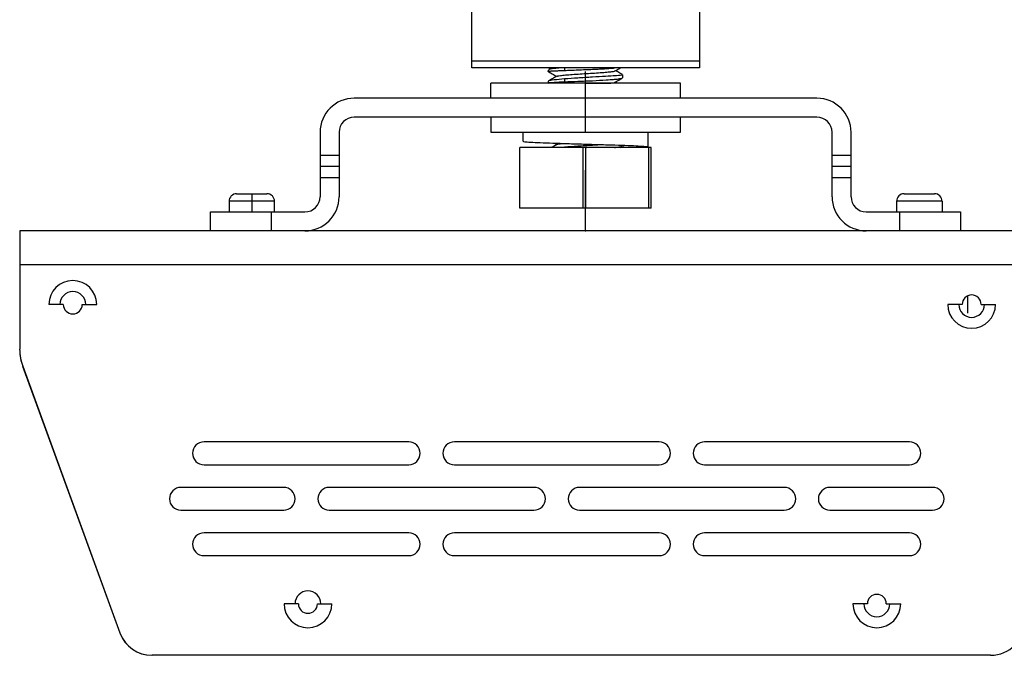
# Model space of a CAD drawing. Header units: millimetres. Extents: x -105 to 136, y -37 to 231.
# Tile 5 of 11: x -105 to 25, y 63 to 146. Entities that reach past the tile are written whole.
import ezdxf

# ---------------------------------------------------------------- set-up
doc = ezdxf.new("R2010")
doc.units = ezdxf.units.MM
doc.header["$PDSIZE"] = -1

msp = doc.modelspace()

# ---------------------------------------------------------------- linework, layer by layer
at = {"color": 7, "linetype": 'Continuous', "lineweight": 25}
for p, q in [((-45.32, 140.04), (-45.32, 200.01)), ((-15.32, 200.01), (-15.32, 140.04)), ((-45.32, 140.95), (-15.32, 140.95)), ((-15.32, 140.04), (-45.32, 140.04)), ((-35.25, 139.76), (-35.25, 139.56)), ((-34.8, 140.04), (-35.18, 139.83)), ((-33.1, 140.04), (-33.1, 139.71)), ((-25.39, 138.75), (-25.39, 139.11)), ((-42.82, 136.04), (-42.82, 138.04)), ((-17.82, 138.04), (-42.82, 138.04)), ((-35.34, 138.11), (-35.21, 138.04)), ((-35.25, 138.26), (-35.25, 138.06)), ((-33.1, 138.59), (-33.1, 138.21)), ((-26.14, 138.04), (-26.38, 138.17)), ((-17.82, 136.04), (-17.82, 138.04)), ((0.18, 136.04), (-60.82, 136.04)), ((0.18, 133.54), (-60.82, 133.54)), ((-42.82, 133.54), (-42.82, 131.54)), ((-17.85, 133.54), (-17.85, 131.54)), ((-17.82, 131.54), (-17.82, 133.54)), ((-65.32, 131.54), (-65.32, 123.04)), ((-62.82, 131.54), (-62.82, 123.04)), ((-42.82, 131.54), (-17.82, 131.54)), ((-38.57, 131.54), (-38.57, 130.36)), ((-22.07, 129.61), (-22.07, 131.54)), ((2.18, 123.04), (2.18, 131.54)), ((4.68, 123.04), (4.68, 131.54)), ((-34.46, 130.11), (-34.12, 129.92)), ((-65.32, 128.54), (-62.82, 128.54)), ((-21.67, 129.54), (-38.97, 129.54)), ((-38.97, 121.54), (-38.97, 129.54)), ((-33.1, 129.58), (-33.56, 129.54)), ((-33.1, 129.58), (-33.1, 129.54)), ((-30.62, 121.54), (-30.62, 129.54)), ((-25.73, 129.54), (-25.45, 129.7)), ((-25.26, 129.61), (-25.5, 129.54)), ((-21.98, 121.54), (-21.98, 129.54)), ((-21.67, 121.54), (-21.67, 129.54)), ((2.18, 128.54), (4.68, 128.54)), ((-62.82, 127.04), (-65.32, 127.04)), ((4.68, 127.04), (2.18, 127.04)), ((-62.82, 125.54), (-65.32, 125.54)), ((4.68, 125.54), (2.18, 125.54)), ((-76.32, 123.44), (-72.32, 123.44)), ((-74.32, 123.44), (-74.32, 121.04)), ((11.68, 123.44), (15.68, 123.44)), ((-77.32, 122.44), (-77.32, 121.04)), ((-71.32, 122.44), (-77.32, 122.44)), ((-71.32, 121.04), (-71.32, 122.44)), ((10.68, 122.44), (10.68, 121.04)), ((16.68, 122.44), (10.68, 122.44)), ((16.68, 122.44), (16.68, 121.04)), ((-79.75, 121.04), (-67.32, 121.04)), ((-79.75, 118.54), (-79.75, 121.04)), ((-71.75, 121.04), (-71.75, 118.54)), ((-21.67, 121.54), (-38.97, 121.54)), ((6.68, 121.04), (19.1, 121.04)), ((11.1, 118.54), (11.1, 121.04)), ((19.1, 121.04), (19.1, 118.54)), ((27.58, 118.54), (-104.92, 118.54)), ((-104.92, 118.54), (-104.92, 102.91)), ((27.58, 114.04), (-104.92, 114.04)), ((20.08, 107.69), (20.08, 109.98)), ((-99.17, 108.83), (-101.07, 108.83)), ((-96.67, 108.83), (-94.77, 108.83)), ((19.33, 108.83), (17.43, 108.83)), ((21.83, 108.83), (23.73, 108.83)), ((-104.53, 100.7), (-91.72, 65.5)), ((-104.51, 100.7), (-104.53, 100.7)), ((-104.51, 100.7), (-91.7, 65.5)), ((-53.62, 90.69), (-80.62, 90.69)), ((-20.62, 90.69), (-47.62, 90.69)), ((12.38, 90.69), (-14.62, 90.69)), ((-80.62, 87.69), (-53.62, 87.69)), ((-47.62, 87.69), (-20.62, 87.69)), ((-14.62, 87.69), (12.38, 87.69)), ((-70.12, 84.69), (-83.68, 84.69)), ((-37.12, 84.69), (-64.12, 84.69)), ((-4.12, 84.69), (-31.12, 84.69)), ((15.44, 84.69), (1.88, 84.69)), ((-83.68, 81.69), (-70.12, 81.69)), ((-64.12, 81.69), (-37.12, 81.69)), ((-31.12, 81.69), (-4.12, 81.69)), ((1.88, 81.69), (15.44, 81.69)), ((-53.62, 78.69), (-80.62, 78.69)), ((-20.62, 78.69), (-47.62, 78.69)), ((12.38, 78.69), (-14.62, 78.69)), ((-80.62, 75.69), (-53.62, 75.69)), ((-47.62, 75.69), (-20.62, 75.69)), ((-14.62, 75.69), (12.38, 75.69)), ((-68.17, 69.33), (-70.07, 69.33)), ((-65.67, 69.33), (-63.77, 69.33)), ((6.83, 69.33), (4.93, 69.33)), ((9.33, 69.33), (11.23, 69.33)), ((-91.72, 65.5), (-91.7, 65.5)), ((-87.49, 62.54), (-87.49, 62.54)), ((23.08, 62.54), (-87.47, 62.54))]:
    msp.add_line(p, q, dxfattribs=at)
at = {"color": 7, "linetype": 'Continuous'}
for p, q in [((-30.32, 131.54), (-30.32, 139.56)), ((-30.32, 138.04), (-27.01, 138.04)), ((-30.32, 131.54), (-30.07, 131.54)), ((-30.32, 129.54), (-30.2, 129.54)), ((-30.32, 129.54), (-30.32, 121.51)), ((-30.32, 118.54), (-30.32, 126.56)), ((-30.32, 118.54), (-34.34, 118.54))]:
    msp.add_line(p, q, dxfattribs=at)
at = {"color": 7, "linetype": 'Continuous', "lineweight": 25}
for centre, radius, start, end in [((-60.82, 131.54), 4.5, 90, 180), ((0.18, 131.54), 4.5, 0, 90), ((-60.82, 131.54), 2, 90, 180), ((0.18, 131.54), 2, 0, 90), ((-76.32, 122.44), 1, 90, 180), ((-72.32, 122.44), 1, 0, 90), ((11.68, 122.44), 1, 90, 180), ((15.68, 122.44), 1, 0, 90), ((-67.32, 123.04), 4.5, 270, 0), ((-67.32, 123.04), 2, 270, 0), ((6.68, 123.04), 4.5, 180, 270), ((6.68, 123.04), 2, 180, 270), ((-97.92, 108.83), 3.15, 0, 180), ((-97.92, 108.83), 1.7, 0, 180), ((20.58, 108.83), 1.25, 0, 180), ((-97.92, 108.83), 1.25, 180, 0), ((20.58, 108.83), 3.15, 180, 0), ((20.58, 108.83), 1.7, 180, 0), ((-98.73, 102.91), 6.2, 180, 200.9905), ((-98.42, 102.92), 6.5, 181.43, 200), ((-80.62, 89.19), 1.5, 90, 270), ((-53.62, 89.19), 1.5, 270, 90), ((-47.62, 89.19), 1.5, 90, 270), ((-20.62, 89.19), 1.5, 270, 90), ((-14.62, 89.19), 1.5, 90, 270), ((12.38, 89.19), 1.5, 270, 90), ((-83.68, 83.19), 1.5, 90, 270), ((-70.12, 83.19), 1.5, 270, 90), ((-64.12, 83.19), 1.5, 90, 270), ((-37.12, 83.19), 1.5, 270, 90), ((-31.12, 83.19), 1.5, 90, 270), ((-4.12, 83.19), 1.5, 270, 90), ((1.88, 83.19), 1.5, 90, 270), ((15.44, 83.19), 1.5, 270, 90), ((-80.62, 77.19), 1.5, 90, 270), ((-53.62, 77.19), 1.5, 270, 90), ((-47.62, 77.19), 1.5, 90, 270), ((-20.62, 77.19), 1.5, 270, 90), ((-14.62, 77.19), 1.5, 90, 270), ((12.38, 77.19), 1.5, 270, 90), ((-66.92, 69.33), 1.7, 0, 180), ((8.08, 69.33), 1.25, 0, 180), ((-66.92, 69.33), 3.15, 180, 0), ((-66.92, 69.33), 1.25, 180, 0), ((8.08, 69.33), 3.15, 180, 0), ((8.08, 69.33), 1.7, 180, 0), ((23.08, 67.04), 4.5, 270, 0), ((-87.49, 67.04), 4.5, 200, 270), ((-87.47, 67.04), 4.5, 200, 270)]:
    msp.add_arc(centre, radius, start, end, dxfattribs=at)
for points, knots in [([(-35.34, 139.61), (-35.12, 139.49), (-34.72, 139.26), (-34.32, 139.03), (-34.13, 138.92)], [0, 0, 0, 0, 0.522723, 1, 1, 1, 1]), ([(-35.24, 139.56), (-35.25, 139.57), (-35.25, 139.57), (-35.17, 139.59), (-34.99, 139.62), (-34.73, 139.64), (-34.48, 139.65), (-34.27, 139.66), (-34.07, 139.67), (-33.71, 139.68), (-33.36, 139.7), (-33.1, 139.71)], [0, 0, 0, 0, 0.045504, 0.191544, 0.360909, 0.495634, 0.595681, 0.663433, 0.722317, 0.797867, 1, 1, 1, 1]), ([(-34.09, 138.94), (-34.3, 138.82), (-34.67, 138.61), (-35.05, 138.4), (-35.21, 138.31)], [0, 0, 0, 0, 0.563148, 1, 1, 1, 1]), ([(-33.61, 140.04), (-33.9, 140.01), (-34.65, 139.93), (-35.23, 139.85), (-35.18, 139.78), (-35.16, 139.76)], [0, 0, 0, 0, 0.30473, 0.77549, 1, 1, 1, 1]), ([(-34.05, 138.94), (-34.04, 138.95), (-34.02, 138.99), (-33.65, 139.04), (-33, 139.11), (-32.1, 139.18), (-31.06, 139.25), (-29.95, 139.31), (-28.86, 139.38), (-27.9, 139.45), (-27.12, 139.52), (-26.59, 139.58), (-26.49, 139.62), (-26.44, 139.64)], [0, 0, 0, 0, 0.043665, 0.140941, 0.238207, 0.335416, 0.432667, 0.529956, 0.627169, 0.724397, 0.821701, 0.918918, 1, 1, 1, 1]), ([(-33.1, 139.71), (-32.83, 139.72), (-32.28, 139.74), (-31.34, 139.78), (-30.37, 139.82), (-29.51, 139.85), (-28.79, 139.88), (-28.22, 139.91), (-27.65, 139.95), (-27.11, 139.99), (-26.72, 140.02), (-26.54, 140.03), (-26.5, 140.04)], [0, 0, 0, 0, 0.1277554, 0.264196, 0.3959108, 0.5282404, 0.6154523, 0.6963199, 0.7813971, 0.8806487, 0.9737244, 1, 1, 1, 1]), ([(-25.49, 139.11), (-25.47, 139.1), (-25.42, 139.07), (-25.92, 139.03), (-26.69, 138.97), (-27.66, 138.91), (-29.41, 138.82), (-31.38, 138.7), (-32.52, 138.62), (-33.1, 138.59)], [0, 0, 0, 0, 0.094804, 0.27573, 0.299224, 0.466239, 0.638279, 0.819175, 1, 1, 1, 1]), ([(-26.42, 139.64), (-26.21, 139.76), (-25.98, 139.89), (-25.75, 140.02), (-25.73, 140.04)], [0, 0, 0, 0, 0.907383, 1, 1, 1, 1]), ([(-25.46, 139.15), (-25.57, 139.21), (-25.88, 139.39), (-26.18, 139.56), (-26.38, 139.67)], [0, 0, 0, 0, 0.360652, 1, 1, 1, 1]), ([(-33.1, 138.59), (-33.59, 138.54), (-34.57, 138.45), (-35.18, 138.35), (-35.23, 138.28), (-35.25, 138.26)], [0, 0, 0, 0, 0.402963, 0.806093, 1, 1, 1, 1]), ([(-35.24, 138.05), (-35.24, 138.05), (-35.25, 138.06), (-35.25, 138.06), (-35.26, 138.07), (-35.17, 138.1), (-34.57, 138.15), (-33.59, 138.19), (-33.1, 138.21)], [0, 0, 0, 0, 0.037761, 0.049425, 0.056279, 0.246171, 0.62316, 1, 1, 1, 1]), ([(-33.1, 138.21), (-32.52, 138.23), (-31.37, 138.28), (-29.37, 138.35), (-27.74, 138.44), (-26.82, 138.51), (-26.41, 138.54), (-26.1, 138.57), (-25.77, 138.62), (-25.47, 138.67), (-25.49, 138.7), (-25.49, 138.71)], [0, 0, 0, 0, 0.19182, 0.383727, 0.575813, 0.706044, 0.745869, 0.768721, 0.864855, 0.961547, 1, 1, 1, 1]), ([(-27, 138.04), (-26.86, 138.05), (-26.55, 138.09), (-26.48, 138.12), (-26.45, 138.14)], [0, 0, 0, 0, 0.4764111, 1, 1, 1, 1]), ([(-26.42, 138.14), (-26.22, 138.26), (-25.9, 138.44), (-25.58, 138.62), (-25.48, 138.68)], [0, 0, 0, 0, 0.663432, 1, 1, 1, 1]), ([(-38.56, 130.36), (-38.52, 130.34), (-38.43, 130.3), (-37.63, 130.24), (-36.36, 130.18), (-34.68, 130.12), (-32.71, 130.06), (-30.58, 129.99), (-28.44, 129.93), (-26.42, 129.87), (-24.66, 129.81), (-23.28, 129.75), (-22.36, 129.68), (-22.01, 129.62), (-22.07, 129.58), (-22.44, 129.55), (-22.54, 129.54)], [0, 0, 0, 0, 0.070038, 0.14587, 0.220432, 0.294993, 0.370825, 0.445387, 0.519949, 0.595781, 0.670343, 0.744904, 0.820737, 0.895298, 0.96986, 1, 1, 1, 1]), ([(-34.08, 129.94), (-34.29, 129.83), (-34.53, 129.69), (-34.77, 129.55), (-34.8, 129.54)], [0, 0, 0, 0, 0.876986, 1, 1, 1, 1]), ([(-34.04, 129.94), (-34.03, 129.96), (-33.98, 129.99), (-33.7, 130.04), (-33.37, 130.07), (-33.29, 130.08)], [0, 0, 0, 0, 0.299119, 0.81792, 1, 1, 1, 1]), ([(-28.23, 129.88), (-28.32, 129.88), (-28.69, 129.86), (-29.73, 129.8), (-31.39, 129.71), (-32.53, 129.62), (-33.1, 129.58)], [0, 0, 0, 0, 0.06038, 0.249351, 0.6268, 1, 1, 1, 1]), ([(-26.49, 129.54), (-26.41, 129.55), (-26.31, 129.56), (-26.13, 129.58), (-25.97, 129.59), (-25.78, 129.62), (-25.64, 129.65), (-25.57, 129.66), (-25.54, 129.67)], [0, 0, 0, 0, 0.186546, 0.218435, 0.451624, 0.62153, 0.832177, 1, 1, 1, 1])]:
    msp.add_open_spline(points, degree=3, knots=knots, dxfattribs=at)
at = {"color": 7, "linetype": 'Continuous'}
for p in [(-30.32, 138.04), (-30.32, 131.54), (-30.32, 129.54), (-30.32, 118.54)]:
    msp.add_point(p, dxfattribs=at)

doc.saveas('drawing.dxf')
